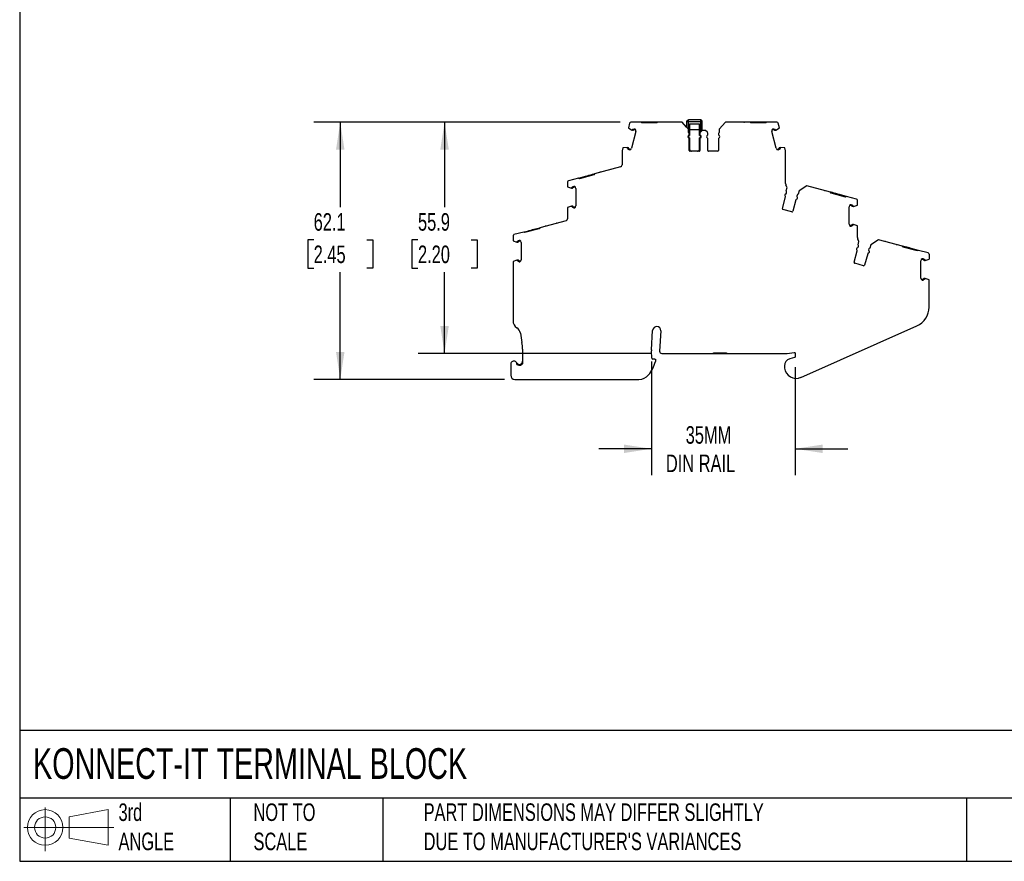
# Model space of a CAD drawing. Header units: millimetres. Extents: x 13 to 546, y 13 to 419.
# Tile 1 of 11: x 13 to 250, y 13 to 216. Entities that reach past the tile are written whole.
import ezdxf

# ---------------------------------------------------------------- set-up
doc = ezdxf.new("R2010")
doc.units = ezdxf.units.MM
doc.header["$LTSCALE"] = 2
doc.linetypes.add('SLD-Solid', pattern=[0])
doc.layers.add('DIMENSIONS', color=140, linetype='SLD-Solid', lineweight=25)
doc.layers.add('TEXT', color=140, linetype='SLD-Solid', lineweight=25)
doc.layers.add('SLD-DEFPOINTS', color=7, linetype='Continuous')
doc.styles.add('SLDTEXTSTYLE0', font='TXT', dxfattribs={"width": 0.7})
doc.dimstyles.new('SLDDIMSTYLE0', dxfattribs={"dimtxt": 4.316016, "dimasz": 6.604, "dimexe": 0, "dimexo": 0.0625, "dimgap": 1.079004, "dimtad": 0, "dimtih": 1, "dimtoh": 1, "dimrnd": 1e-09, "dimzin": 12, "dimdsep": 46, "dimtxsty": 'SLDTEXTSTYLE0', "dimsah": 1, "dimcen": 0.09, "dimadec": 0, "dimazin": 3, "dimtfac": 1, "dimtofl": 0, "dimtmove": 0, "dimatfit": 3, "dimfxl": 0, "dimfrac": 2, "dimtolj": 1, "dimtzin": 12, "dimarcsym": 0})
doc.dimstyles.new('SLDDIMSTYLE1', dxfattribs={"dimtxt": 4.316016, "dimasz": 6.604, "dimexe": 0, "dimexo": 0.0625, "dimgap": 1.079004, "dimtad": 0, "dimtih": 1, "dimtoh": 1, "dimrnd": 1e-09, "dimzin": 12, "dimdsep": 46, "dimtxsty": 'SLDTEXTSTYLE0', "dimsah": 1, "dimcen": 0.09, "dimadec": 0, "dimazin": 3, "dimtfac": 1, "dimtmove": 0, "dimatfit": 0, "dimfxl": 0, "dimfrac": 2, "dimtolj": 1, "dimtzin": 12, "dimarcsym": 0})

# ---------------------------------------------------------------- blocks, each defined once
blk = doc.blocks.new('Block11')
at = {"color": 7, "linetype": 'SLD-Solid', "lineweight": 18}
for p, q in [((5.18, 10.62), (5.18, 0)), ((10.96, 8.33), (20.35, 10.06)), ((20.35, 10.06), (20.35, 1.46)), ((10.96, 3.19), (10.96, 8.33)), ((0, 5.76), (21.75, 5.76)), ((10.96, 3.19), (20.35, 1.46))]:
    blk.add_line(p, q, dxfattribs=at)
for radius in [4.3, 2.57]:
    blk.add_circle((5.18, 5.76), radius, dxfattribs=at)
blk = doc.blocks.new('Block12')
at = {"layer": 'SLD-DEFPOINTS'}
blk.add_blockref('Block11', (0, 0), dxfattribs=at)
blk = doc.blocks.new('_D')
at = {"layer": 'DIMENSIONS'}
for p, q in [((157.72, 191.16), (108.94, 191.16)), ((115.29, 191.16), (115.29, 170.6)), ((108.88, 162.77), (107.43, 162.77)), ((107.43, 162.77), (107.43, 155.91)), ((121.7, 162.77), (123.15, 162.77)), ((123.15, 162.77), (123.15, 155.91)), ((107.43, 155.91), (108.88, 155.91)), ((115.29, 135.31), (115.29, 154.94)), ((123.15, 155.91), (121.7, 155.91)), ((165.19, 135.31), (108.94, 135.31))]:
    blk.add_line(p, q, dxfattribs=at)
for points in [[(115.29, 191.16), (114.27, 184.55), (116.31, 184.55)], [(115.29, 135.31), (116.31, 141.91), (114.27, 141.91)]]:
    blk.add_solid(points, dxfattribs=at)
at = {"layer": 'DIMENSIONS', "char_height": 4.233, "attachment_point": 1, "style": 'SLDTEXTSTYLE0'}
for s, insert in [('55.9', (108.88, 169.19)), ('2.20', (108.88, 161.37))]:
    blk.add_mtext(s, dxfattribs=dict(at, insert=insert))
blk = doc.blocks.new('_D_1')
at = {"layer": 'DIMENSIONS'}
for p, q in [((157.72, 191.16), (83.76, 191.16)), ((90.11, 191.16), (90.11, 170.6)), ((83.69, 162.77), (82.25, 162.77)), ((82.25, 162.77), (82.25, 155.91)), ((96.52, 162.77), (97.97, 162.77)), ((97.97, 162.77), (97.97, 155.91)), ((82.25, 155.91), (83.69, 155.91)), ((90.11, 129.04), (90.11, 154.94)), ((97.97, 155.91), (96.52, 155.91)), ((129.74, 129.04), (83.76, 129.04))]:
    blk.add_line(p, q, dxfattribs=at)
for points in [[(90.11, 191.16), (89.09, 184.55), (91.12, 184.55)], [(90.11, 129.04), (91.12, 135.65), (89.09, 135.65)]]:
    blk.add_solid(points, dxfattribs=at)
at = {"layer": 'DIMENSIONS', "char_height": 4.233, "attachment_point": 1, "style": 'SLDTEXTSTYLE0'}
for s, insert in [('62.1', (83.69, 169.19)), ('2.45', (83.69, 161.37))]:
    blk.add_mtext(s, dxfattribs=dict(at, insert=insert))
blk = doc.blocks.new('_D_2')
at = {"layer": 'DIMENSIONS'}
for p, q in [((165.25, 133.41), (165.25, 105.95)), ((199.95, 131.97), (199.95, 105.95)), ((165.25, 112.3), (152.55, 112.3)), ((199.95, 112.3), (212.65, 112.3))]:
    blk.add_line(p, q, dxfattribs=at)
for points in [[(165.25, 112.3), (158.65, 113.31), (158.65, 111.28)], [(199.95, 112.3), (206.56, 111.28), (206.56, 113.31)]]:
    blk.add_solid(points, dxfattribs=at)
at = {"layer": 'DIMENSIONS', "char_height": 4.233, "attachment_point": 1, "style": 'SLDTEXTSTYLE0'}
for s, insert in [('35MM', (173.52, 117.76)), ('DIN RAIL', (168.74, 110.9))]:
    blk.add_mtext(s, dxfattribs=dict(at, insert=insert))

msp = doc.modelspace()

# ---------------------------------------------------------------- linework, layer by layer
for p, q in [((159.974, 190.936), (159.673, 189.81)), ((162.733, 191.158), (160.264, 191.158)), ((162.933, 190.958), (162.733, 191.158)), ((164.533, 191.158), (162.733, 191.158)), ((166.533, 190.958), (162.933, 190.958)), ((164.533, 191.158), (164.533, 190.958)), ((164.933, 191.158), (164.533, 191.158)), ((164.933, 191.158), (164.933, 190.958)), ((166.733, 191.158), (166.533, 190.958)), ((172.683, 191.158), (166.733, 191.158)), ((173.74, 189.989), (172.683, 191.158)), ((174.106, 191.249), (173.806, 191.249)), ((173.806, 189.915), (173.806, 191.249)), ((174.106, 191.249), (174.106, 189.584)), ((177.206, 191.249), (174.106, 191.249)), ((177.006, 191.749), (174.306, 191.749)), ((174.455, 190.749), (176.855, 190.749)), ((174.455, 190.749), (174.455, 189.375)), ((176.855, 189.375), (176.855, 190.749)), ((177.206, 188.892), (177.206, 191.249)), ((177.506, 191.249), (177.206, 191.249)), ((177.506, 189.139), (177.506, 191.249)), ((183.13, 191.158), (181.628, 189.497)), ((189.08, 191.158), (183.13, 191.158)), ((189.28, 190.958), (189.08, 191.158)), ((190.88, 191.158), (189.08, 191.158)), ((192.88, 190.958), (189.28, 190.958)), ((190.88, 191.158), (190.88, 190.958)), ((191.28, 191.158), (190.88, 191.158)), ((191.28, 191.158), (191.28, 190.958)), ((193.08, 191.158), (191.28, 191.158)), ((193.08, 191.158), (192.88, 190.958)), ((195.549, 191.158), (193.08, 191.158)), ((196.14, 189.81), (195.838, 190.936)), ((159.673, 189.81), (160.501, 189.251)), ((161.501, 188.906), (160.414, 184.85)), ((160.56, 189.235), (160.501, 189.251)), ((160.705, 189.197), (160.56, 189.235)), ((160.756, 189.39), (160.686, 189.409)), ((161.492, 189.193), (161.068, 189.307)), ((161.29, 189.454), (161.12, 189.5)), ((174.184, 189.497), (173.74, 189.989)), ((174.106, 187.846), (174.106, 187.47)), ((174.184, 188.658), (174.184, 189.497)), ((174.34, 188.116), (174.34, 188.395)), ((174.455, 189.375), (176.855, 189.375)), ((174.455, 189.375), (174.455, 187.958)), ((176.855, 187.958), (176.855, 189.375)), ((176.973, 188.534), (176.973, 188.116)), ((177.473, 189.158), (177.061, 188.746)), ((177.206, 187.47), (177.206, 187.846)), ((178.34, 189.158), (177.473, 189.158)), ((178.752, 188.746), (178.34, 189.158)), ((178.84, 188.116), (178.84, 188.534)), ((181.473, 188.395), (181.473, 188.116)), ((181.628, 189.497), (181.628, 188.658)), ((195.399, 184.85), (194.312, 188.906)), ((194.745, 189.307), (194.32, 189.193)), ((194.693, 189.5), (194.522, 189.454)), ((195.127, 189.409), (195.056, 189.39)), ((195.253, 189.235), (195.108, 189.197)), ((195.311, 189.251), (195.253, 189.235)), ((195.311, 189.251), (196.14, 189.81)), ((174.34, 184.358), (174.34, 187.2)), ((174.455, 187.358), (174.455, 184.658)), ((176.855, 184.658), (176.855, 187.358)), ((176.973, 187.2), (176.973, 184.358)), ((178.84, 184.358), (178.84, 187.2)), ((181.473, 187.2), (181.473, 184.358)), ((158.163, 184.129), (158.163, 180.868)), ((158.38, 184.981), (158.173, 184.207)), ((159.376, 185.05), (158.38, 184.981)), ((159.376, 185.05), (159.434, 185.035)), ((159.434, 185.035), (159.579, 184.996)), ((159.456, 184.822), (159.527, 184.803)), ((159.787, 184.526), (159.957, 184.48)), ((159.838, 184.719), (160.263, 184.605)), ((176.773, 184.158), (174.54, 184.158)), ((181.273, 184.158), (179.04, 184.158)), ((195.55, 184.605), (195.974, 184.719)), ((195.855, 184.48), (196.026, 184.526)), ((196.234, 184.996), (196.378, 185.035)), ((196.285, 184.803), (196.356, 184.822)), ((196.378, 185.035), (196.437, 185.05)), ((197.432, 184.981), (196.437, 185.05)), ((197.639, 184.207), (197.432, 184.981)), ((197.65, 176.353), (197.65, 184.129)), ((151.324, 178.445), (147.847, 177.513)), ((151.465, 178.69), (151.324, 178.445)), ((157.792, 180.385), (151.465, 178.69)), ((144.995, 176.726), (144.995, 175.56)), ((147.602, 177.654), (145.217, 177.015)), ((147.602, 177.654), (149.34, 178.12)), ((147.847, 177.513), (147.602, 177.654)), ((149.34, 178.12), (149.727, 178.224)), ((149.392, 177.927), (149.34, 178.12)), ((149.779, 178.031), (149.727, 178.224)), ((197.737, 175.945), (197.736, 175.943)), ((198.038, 175.353), (197.736, 175.943)), ((144.995, 175.56), (145.94, 175.235)), ((145.94, 175.235), (146, 175.235)), ((146, 175.235), (146.15, 175.235)), ((146.15, 175.435), (146.077, 175.435)), ((146.649, 175.635), (146.473, 175.635)), ((146.912, 175.435), (146.473, 175.435)), ((146.995, 175.16), (146.995, 170.961)), ((197.821, 174.543), (198.038, 175.353)), ((197.831, 173.979), (197.903, 174.248)), ((200.446, 173.567), (200.374, 173.298)), ((200.882, 174.591), (200.665, 173.781)), ((202.762, 175.807), (200.882, 174.591)), ((208.509, 174.267), (202.762, 175.807)), ((208.651, 174.022), (208.509, 174.267)), ((212.128, 173.09), (208.651, 174.022)), ((210.248, 173.801), (210.196, 173.608)), ((210.634, 173.698), (210.248, 173.801)), ((210.634, 173.698), (210.582, 173.504)), ((212.373, 173.232), (210.634, 173.698)), ((196.858, 170.349), (197.594, 173.094)), ((200.137, 172.413), (199.401, 169.668)), ((212.373, 173.232), (212.128, 173.09)), ((214.758, 172.593), (212.373, 173.232)), ((213.502, 171.213), (213.325, 171.213)), ((214.98, 171.138), (214.98, 172.303)), ((145.94, 170.886), (144.997, 170.561)), ((144.997, 170.561), (144.997, 167.849)), ((146, 170.886), (145.94, 170.886)), ((146.15, 170.886), (146, 170.886)), ((146.077, 170.686), (146.15, 170.686)), ((146.473, 170.685), (146.912, 170.685)), ((146.473, 170.485), (146.649, 170.485)), ((199.156, 169.526), (197, 170.104)), ((212.98, 166.538), (212.98, 170.737)), ((213.502, 171.013), (213.063, 171.013)), ((213.898, 171.012), (213.824, 171.012)), ((213.974, 170.812), (213.824, 170.812)), ((213.974, 170.812), (214.035, 170.812)), ((214.035, 170.812), (214.98, 171.138)), ((144.626, 167.366), (138.299, 165.671)), ((213.824, 166.463), (213.974, 166.463)), ((214.035, 166.463), (213.974, 166.463)), ((214.978, 166.138), (214.035, 166.463)), ((134.435, 164.636), (132.051, 163.997)), ((134.68, 164.494), (134.435, 164.636)), ((138.158, 165.426), (134.68, 164.494)), ((136.174, 165.101), (136.56, 165.205)), ((136.226, 164.908), (136.174, 165.101)), ((136.56, 165.205), (138.299, 165.671)), ((136.612, 165.012), (136.56, 165.205)), ((138.299, 165.671), (138.158, 165.426)), ((213.063, 166.263), (213.502, 166.263)), ((213.325, 166.063), (213.502, 166.063)), ((213.824, 166.263), (213.898, 166.263)), ((214.978, 163.335), (214.978, 166.138)), ((131.828, 163.707), (131.828, 162.542)), ((131.828, 162.542), (132.774, 162.216)), ((132.774, 162.216), (132.834, 162.216)), ((132.834, 162.216), (132.984, 162.216)), ((132.984, 162.416), (132.911, 162.416)), ((133.483, 162.617), (133.306, 162.617)), ((133.746, 162.417), (133.306, 162.417)), ((133.828, 162.141), (133.828, 157.942)), ((215.065, 162.927), (215.064, 162.924)), ((215.366, 162.335), (215.064, 162.924)), ((215.149, 161.524), (215.366, 162.335)), ((220.09, 162.788), (218.21, 161.573)), ((225.838, 161.248), (220.09, 162.788)), ((214.187, 157.33), (214.922, 160.075)), ((215.159, 160.961), (215.231, 161.23)), ((217.465, 159.394), (216.73, 156.649)), ((217.775, 160.548), (217.702, 160.279)), ((218.21, 161.573), (217.993, 160.762)), ((225.979, 161.003), (225.838, 161.248)), ((227.576, 160.782), (225.838, 161.248)), ((229.456, 160.072), (225.979, 161.003)), ((227.576, 160.782), (227.525, 160.589)), ((227.963, 160.679), (227.576, 160.782)), ((227.963, 160.679), (227.911, 160.486)), ((229.701, 160.213), (227.963, 160.679)), ((229.701, 160.213), (229.456, 160.072)), ((232.086, 159.574), (229.701, 160.213)), ((132.774, 157.867), (131.83, 157.542)), ((131.83, 157.542), (131.83, 143.2)), ((132.834, 157.867), (132.774, 157.867)), ((132.984, 157.867), (132.834, 157.867)), ((132.911, 157.667), (132.984, 157.667)), ((133.306, 157.667), (133.746, 157.667)), ((133.306, 157.467), (133.483, 157.467)), ((216.485, 156.508), (214.328, 157.085)), ((230.308, 153.519), (230.308, 157.719)), ((230.83, 157.994), (230.391, 157.994)), ((230.83, 158.194), (230.654, 158.194)), ((231.226, 157.993), (231.153, 157.993)), ((231.303, 157.793), (231.153, 157.793)), ((231.303, 157.793), (231.363, 157.793)), ((231.363, 157.793), (232.308, 158.119)), ((232.308, 159.284), (232.308, 158.119)), ((230.391, 153.244), (230.83, 153.244)), ((230.654, 153.044), (230.83, 153.044)), ((231.153, 153.445), (231.303, 153.445)), ((231.153, 153.245), (231.226, 153.245)), ((231.363, 153.445), (231.303, 153.445)), ((232.306, 153.12), (231.363, 153.445)), ((232.306, 146.527), (232.306, 153.12)), ((165.252, 136.2), (165.534, 140.882)), ((167.53, 140.762), (167.233, 135.836)), ((201.364, 129.551), (229.334, 141.959)), ((133.61, 140.188), (133.982, 137.981)), ((134.122, 136.317), (134.122, 132.836)), ((165.365, 134.161), (165.252, 135.954)), ((198.026, 135.317), (199.724, 135.571)), ((166.053, 133.974), (165.564, 133.974)), ((166.252, 133.751), (166.211, 133.385)), ((167.732, 135.306), (180.215, 135.306)), ((180.215, 135.506), (183.415, 135.506)), ((180.215, 135.306), (180.215, 135.506)), ((180.215, 135.306), (180.715, 135.306)), ((180.715, 135.306), (180.715, 135.506)), ((180.715, 135.306), (182.915, 135.306)), ((182.915, 135.306), (182.915, 135.506)), ((182.915, 135.306), (183.415, 135.306)), ((183.415, 135.506), (183.415, 135.306)), ((183.415, 135.306), (197.878, 135.306)), ((199.806, 134.316), (198.654, 134.007)), ((199.954, 135.374), (199.954, 134.509)), ((131.283, 132.743), (131.283, 130.043)), ((133.622, 132.503), (133.622, 132.712)), ((197.354, 132.313), (197.354, 132.013)), ((132.283, 129.043), (162.243, 129.043))]:
    msp.add_line(p, q)
at = {"flags": 128}
for points in [[(166.733, 191.158), (166.625, 191.158), (166.253, 191.158), (165.838, 191.158), (165.393, 191.158), (164.933, 191.158)], [(149.727, 178.224), (150.171, 178.343), (150.601, 178.458), (151.002, 178.566), (151.361, 178.662), (151.465, 178.69)], [(210.248, 173.801), (209.804, 173.92), (209.374, 174.035), (208.973, 174.143), (208.614, 174.239), (208.509, 174.267)], [(134.435, 164.636), (134.54, 164.664), (134.899, 164.76), (135.3, 164.867), (135.73, 164.982), (136.174, 165.101)]]:
    msp.add_lwpolyline(points, dxfattribs=at)
for centre, radius, start, end in [((160.264, 190.858), 0.3, 89.99997, 164.99988), ((195.549, 190.858), 0.3, 14.99994, 89.99998), ((160.772, 189.447), 0.259, 254.9997, 318.77007), ((161.042, 189.21), 0.1, 75.00001, 138.77007), ((161.018, 189.035), 0.5, 344.99985, 56.97506), ((174.34, 187.658), 0.3, 113.57818, 246.42176), ((174.04, 188.395), 0.3, 0.00003, 61.24543), ((174.14, 188.116), 0.2, 293.57818, 0.0001), ((177.273, 188.534), 0.3, 135.00002, 179.99995), ((177.173, 188.116), 0.2, 180.00007, 246.42187), ((176.973, 187.658), 0.3, 293.57818, 66.42189), ((178.84, 187.658), 0.3, 113.57818, 246.4218), ((178.64, 188.116), 0.2, 293.57818, 0.00001), ((178.54, 188.534), 0.3, 359.99996, 44.99998), ((181.773, 188.395), 0.3, 118.75454, 179.99997), ((181.673, 188.116), 0.2, 180.00004, 246.42181), ((181.473, 187.658), 0.3, 293.57818, 66.42181), ((194.795, 189.035), 0.5, 123.02496, 195.00015), ((194.771, 189.21), 0.1, 41.22993, 105.00001), ((195.041, 189.447), 0.259, 221.22993, 285.0003), ((174.14, 187.2), 0.2, 0.00003, 66.42182), ((177.173, 187.2), 0.2, 113.57818, 179.99993), ((178.64, 187.2), 0.2, 0.00004, 66.42182), ((181.673, 187.2), 0.2, 113.57818, 179.99995), ((158.463, 184.129), 0.3, 164.99932, 179.99974), ((159.512, 184.745), 0.259, 11.2299, 74.99968), ((159.864, 184.815), 0.1, 191.2299, 254.99995), ((159.931, 184.979), 0.5, 273.02607, 345.00017), ((174.54, 184.358), 0.2, 179.99988, 269.99979), ((176.773, 184.358), 0.2, 269.99991, 0.00003), ((179.04, 184.358), 0.2, 179.99994, 269.99995), ((181.273, 184.358), 0.2, 269.99997, 359.99994), ((195.882, 184.979), 0.5, 194.99977, 266.97364), ((195.948, 184.815), 0.1, 285.00008, 348.7701), ((196.301, 184.745), 0.259, 105.00032, 168.7701), ((197.35, 184.129), 0.3, 0.00035, 15.0009), ((157.663, 180.868), 0.5, 284.99978, 359.99972), ((145.295, 176.726), 0.3, 105.00001, 180), ((198.65, 176.353), 1, 180, 204.06281), ((146.15, 175.494), 0.259, 269.99908, 333.77008), ((146.473, 175.335), 0.1, 89.99998, 153.77012), ((146.495, 175.16), 0.5, 359.99989, 71.97489), ((197.712, 173.537), 0.3, 98.57815, 231.42183), ((197.638, 174.031), 0.2, 278.57823, 344.99983), ((197.613, 174.326), 0.3, 345.00001, 46.24544), ((200.736, 173.489), 0.3, 103.75456, 165.00003), ((197.4, 173.146), 0.2, 345.00005, 51.42183), ((200.33, 172.361), 0.2, 98.57824, 164.99988), ((200.255, 172.855), 0.3, 278.57815, 51.42188), ((200.567, 173.246), 0.2, 165.00011, 231.42178), ((213.48, 170.737), 0.5, 108.02497, 180), ((214.68, 172.303), 0.3, 0.00008, 75), ((146.15, 170.627), 0.259, 26.2299, 90.00003), ((146.473, 170.785), 0.1, 206.2299, 270.00002), ((146.495, 170.961), 0.5, 288.02578, 0.00021), ((197.051, 170.297), 0.2, 164.99997, 254.99998), ((199.208, 169.719), 0.2, 255, 344.99997), ((213.502, 170.913), 0.1, 26.22992, 90.00002), ((213.824, 171.072), 0.259, 206.22991, 270.00073), ((144.497, 167.849), 0.5, 284.99994, 359.9995), ((213.48, 166.538), 0.5, 180, 251.97246), ((213.824, 166.204), 0.259, 90.00076, 153.7701), ((213.502, 166.363), 0.1, 270.00014, 333.7701), ((132.128, 163.707), 0.3, 105.00001, 180), ((132.984, 162.475), 0.259, 269.99909, 333.77006), ((133.306, 162.317), 0.1, 90, 153.77007), ((133.328, 162.141), 0.5, 359.99989, 71.97488), ((215.978, 163.335), 1, 180, 204.06234), ((215.041, 160.518), 0.3, 98.57815, 231.42183), ((214.729, 160.127), 0.2, 345.00005, 51.42183), ((214.966, 161.012), 0.2, 278.57823, 344.99983), ((214.942, 161.307), 0.3, 345.00001, 46.24544), ((217.658, 159.342), 0.2, 98.57824, 164.99988), ((217.584, 159.836), 0.3, 278.57815, 51.42188), ((217.896, 160.227), 0.2, 165.00011, 231.42177), ((218.064, 160.471), 0.3, 103.75456, 165.00003), ((232.008, 159.284), 0.3, 0.00009, 75), ((132.984, 157.608), 0.259, 26.2299, 90.00003), ((133.306, 157.767), 0.1, 206.2299, 270.00002), ((133.328, 157.942), 0.5, 288.02559, 0.00018), ((214.38, 157.279), 0.2, 164.99997, 254.99999), ((230.808, 157.719), 0.5, 108.02497, 180), ((230.83, 157.894), 0.1, 26.22994, 89.99999), ((231.153, 158.053), 0.259, 206.22993, 270.00072), ((216.537, 156.701), 0.2, 255.00001, 344.99998), ((230.808, 153.519), 0.5, 179.99997, 251.97219), ((230.83, 153.344), 0.1, 270, 333.7701), ((231.153, 153.185), 0.259, 90.00076, 153.7701), ((227.306, 146.529), 5, 293.92117, 359.98172), ((133.83, 143.2), 2, 180, 236.75666), ((131.637, 139.855), 2, 9.58258, 56.75666), ((166.532, 140.822), 1, 356.54861, 176.54861), ((124.122, 136.317), 10, 359.99998, 9.58252), ((167.248, 136.08), 2, 176.54861, 183.60094), ((167.732, 135.806), 0.5, 176.54861, 270), ((132.033, 132.743), 0.75, 354.87425, 179.99994), ((158.076, 135.477), 8.4, 320.51211, 345.57919), ((165.564, 134.174), 0.2, 183.60084, 270), ((199.108, 132.313), 1.754, 104.99999, 180), ((197.878, 136.306), 1, 270.00003, 278.52513), ((133.372, 133.419), 0.75, 206.78319, 289.47124), ((133.372, 133.419), 0.95, 231.44699, 289.47124), ((199.108, 132.013), 1.754, 180, 187.94869), ((200.204, 132.166), 2.86, 187.94864, 293.92117), ((132.283, 130.043), 1, 180.00001, 269.99988), ((162.243, 132.043), 3, 269.99997, 320.51211)]:
    msp.add_arc(centre, radius, start, end)
for points, knots in [([(168.258, 191.158), (168.218, 191.158), (168.179, 191.158), (168.124, 191.158), (168.108, 191.158), (168.108, 191.158)], [0, 0, 0, 0, 0.5, 0.5, 1, 1, 1, 1]), ([(170.958, 191.158), (170.958, 191.158), (170.942, 191.158), (170.886, 191.158), (170.847, 191.158), (170.808, 191.158)], [0, 0, 0, 0, 0.5, 0.5, 1, 1, 1, 1]), ([(173.806, 191.249), (173.807, 191.269), (173.809, 191.312), (173.821, 191.374), (173.841, 191.436), (173.87, 191.496), (173.907, 191.552), (173.96, 191.612), (174.038, 191.676), (174.157, 191.735), (174.253, 191.744), (174.306, 191.749)], [0, 0, 0, 0, 0.0766694, 0.1550094, 0.2352115, 0.3174539, 0.4019018, 0.4887081, 0.6211485, 0.791559, 1, 1, 1, 1]), ([(174.306, 191.749), (174.297, 191.748), (174.279, 191.746), (174.253, 191.731), (174.23, 191.711), (174.21, 191.687), (174.192, 191.66), (174.177, 191.631), (174.155, 191.582), (174.131, 191.5), (174.11, 191.377), (174.108, 191.291), (174.106, 191.249)], [0, 0, 0, 0, 0.0942756, 0.1815137, 0.2617199, 0.3349025, 0.4010729, 0.4602473, 0.5124492, 0.6832731, 0.8453315, 1, 1, 1, 1]), ([(177.206, 191.249), (177.206, 191.269), (177.205, 191.312), (177.2, 191.374), (177.192, 191.436), (177.181, 191.496), (177.166, 191.552), (177.145, 191.612), (177.113, 191.676), (177.065, 191.735), (177.027, 191.744), (177.006, 191.749)], [0, 0, 0, 0, 0.0766694, 0.1550094, 0.2352115, 0.3174539, 0.4019018, 0.4887081, 0.6211485, 0.791559, 1, 1, 1, 1]), ([(177.506, 191.249), (177.506, 191.38), (177.452, 191.51), (177.267, 191.695), (177.137, 191.749), (177.006, 191.749)], [0, 0, 0, 0, 0.5, 0.5, 1, 1, 1, 1]), ([(185.005, 191.158), (184.966, 191.158), (184.926, 191.158), (184.871, 191.158), (184.855, 191.158), (184.855, 191.158)], [0, 0, 0, 0, 0.5, 0.5, 1, 1, 1, 1]), ([(187.555, 191.158), (187.568, 191.158), (187.594, 191.158), (187.631, 191.158), (187.667, 191.158), (187.699, 191.158), (187.703, 191.158), (187.705, 191.158)], [0, 0, 0, 0, 0.168224, 0.3311335, 0.500763, 0.7495865, 1, 1, 1, 1]), ([(160.56, 189.235), (160.57, 189.257), (160.591, 189.3), (160.634, 189.359), (160.668, 189.392), (160.686, 189.409)], [0, 0, 0, 0, 0.3345063, 0.6654937, 1, 1, 1, 1]), ([(160.816, 189.408), (160.829, 189.421), (160.855, 189.448), (160.902, 189.478), (160.963, 189.502), (161.037, 189.516), (161.092, 189.505), (161.12, 189.5)], [0, 0, 0, 0, 0.16710165, 0.33194613, 0.5003862, 0.74944256, 1, 1, 1, 1]), ([(174.455, 187.358), (174.391, 187.377), (174.333, 187.418), (174.254, 187.525), (174.232, 187.591), (174.232, 187.725), (174.254, 187.792), (174.333, 187.899), (174.391, 187.939), (174.455, 187.958)], [0, 0, 0, 0, 0.25, 0.25, 0.5, 0.5, 0.75, 0.75, 1, 1, 1, 1]), ([(176.855, 187.958), (176.919, 187.939), (176.976, 187.899), (177.056, 187.792), (177.078, 187.725), (177.078, 187.591), (177.056, 187.525), (176.976, 187.418), (176.919, 187.377), (176.855, 187.358)], [0, 0, 0, 0, 0.25, 0.25, 0.5, 0.5, 0.75, 0.75, 1, 1, 1, 1]), ([(194.693, 189.5), (194.711, 189.504), (194.747, 189.512), (194.803, 189.51), (194.867, 189.497), (194.936, 189.467), (194.976, 189.428), (194.996, 189.408)], [0, 0, 0, 0, 0.1671016, 0.3319461, 0.5003862, 0.7494426, 1, 1, 1, 1]), ([(195.127, 189.409), (195.144, 189.392), (195.179, 189.359), (195.221, 189.3), (195.242, 189.257), (195.253, 189.235)], [0, 0, 0, 0, 0.3345063, 0.6654937, 1, 1, 1, 1]), ([(159.456, 184.822), (159.45, 184.845), (159.437, 184.891), (159.429, 184.963), (159.432, 185.011), (159.434, 185.035)], [0, 0, 0, 0, 0.3345062, 0.6654938, 1, 1, 1, 1]), ([(159.787, 184.526), (159.769, 184.531), (159.734, 184.543), (159.686, 184.572), (159.638, 184.615), (159.593, 184.676), (159.578, 184.73), (159.57, 184.757)], [0, 0, 0, 0, 0.16710165, 0.33194613, 0.5003862, 0.74944256, 1, 1, 1, 1]), ([(174.455, 184.658), (174.456, 184.636), (174.457, 184.593), (174.471, 184.529), (174.495, 184.457), (174.536, 184.379), (174.599, 184.303), (174.675, 184.24), (174.762, 184.194), (174.856, 184.163), (174.922, 184.16), (174.955, 184.158)], [0, 0, 0, 0, 0.0829582, 0.1658644, 0.2501359, 0.3736701, 0.5000816, 0.6236136, 0.7500252, 0.8742874, 1, 1, 1, 1]), ([(176.355, 184.158), (176.377, 184.159), (176.42, 184.161), (176.484, 184.174), (176.556, 184.198), (176.634, 184.239), (176.71, 184.302), (176.773, 184.378), (176.819, 184.465), (176.85, 184.56), (176.853, 184.625), (176.855, 184.658)], [0, 0, 0, 0, 0.0829582, 0.1658644, 0.2501359, 0.3736702, 0.5000817, 0.6236137, 0.7500253, 0.8742874, 1, 1, 1, 1]), ([(196.242, 184.757), (196.238, 184.739), (196.229, 184.703), (196.203, 184.653), (196.163, 184.602), (196.105, 184.553), (196.052, 184.535), (196.026, 184.526)], [0, 0, 0, 0, 0.1671016, 0.3319461, 0.5003862, 0.7494426, 1, 1, 1, 1]), ([(196.378, 185.035), (196.38, 185.011), (196.383, 184.963), (196.376, 184.891), (196.363, 184.845), (196.356, 184.822)], [0, 0, 0, 0, 0.3345062, 0.6654938, 1, 1, 1, 1]), ([(152.938, 179.084), (152.901, 179.074), (152.863, 179.064), (152.809, 179.05), (152.794, 179.046), (152.794, 179.046)], [0, 0, 0, 0, 0.5, 0.5, 1, 1, 1, 1]), ([(155.546, 179.783), (155.546, 179.783), (155.531, 179.779), (155.477, 179.765), (155.439, 179.755), (155.402, 179.744)], [0, 0, 0, 0, 0.5, 0.5, 1, 1, 1, 1]), ([(146, 175.235), (146.005, 175.258), (146.014, 175.306), (146.04, 175.373), (146.065, 175.414), (146.077, 175.435)], [0, 0, 0, 0, 0.33450623, 0.66549377, 1, 1, 1, 1]), ([(146.204, 175.468), (146.213, 175.484), (146.231, 175.517), (146.269, 175.558), (146.32, 175.597), (146.389, 175.629), (146.445, 175.633), (146.473, 175.635)], [0, 0, 0, 0, 0.1671017, 0.3319461, 0.5003862, 0.7494426, 1, 1, 1, 1]), ([(204.573, 175.322), (204.535, 175.332), (204.497, 175.342), (204.444, 175.356), (204.428, 175.361), (204.428, 175.361)], [0, 0, 0, 0, 0.5, 0.5, 1, 1, 1, 1]), ([(207.036, 174.662), (207.049, 174.658), (207.074, 174.652), (207.11, 174.642), (207.144, 174.633), (207.175, 174.624), (207.179, 174.623), (207.181, 174.623)], [0, 0, 0, 0, 0.16822397, 0.33113348, 0.50076297, 0.74958648, 1, 1, 1, 1]), ([(213.502, 171.213), (213.52, 171.212), (213.557, 171.21), (213.611, 171.194), (213.669, 171.165), (213.728, 171.118), (213.757, 171.069), (213.771, 171.045)], [0, 0, 0, 0, 0.1671016, 0.3319461, 0.5003862, 0.7494426, 1, 1, 1, 1]), ([(146.077, 170.686), (146.065, 170.707), (146.04, 170.748), (146.014, 170.815), (146.005, 170.862), (146, 170.886)], [0, 0, 0, 0, 0.3345062, 0.6654938, 1, 1, 1, 1]), ([(146.473, 170.485), (146.454, 170.486), (146.417, 170.488), (146.363, 170.504), (146.306, 170.533), (146.246, 170.58), (146.218, 170.629), (146.204, 170.653)], [0, 0, 0, 0, 0.1671016, 0.3319461, 0.5003862, 0.7494426, 1, 1, 1, 1]), ([(213.898, 171.012), (213.91, 170.992), (213.935, 170.95), (213.961, 170.883), (213.97, 170.836), (213.974, 170.812)], [0, 0, 0, 0, 0.3345063, 0.6654937, 1, 1, 1, 1]), ([(142.38, 166.764), (142.38, 166.764), (142.365, 166.76), (142.311, 166.746), (142.273, 166.736), (142.235, 166.726)], [0, 0, 0, 0, 0.5, 0.5, 1, 1, 1, 1]), ([(213.974, 166.463), (213.97, 166.44), (213.961, 166.393), (213.935, 166.325), (213.91, 166.284), (213.898, 166.263)], [0, 0, 0, 0, 0.3345062, 0.6654938, 1, 1, 1, 1]), ([(139.772, 166.066), (139.734, 166.055), (139.697, 166.045), (139.643, 166.031), (139.627, 166.027), (139.627, 166.027)], [0, 0, 0, 0, 0.5, 0.5, 1, 1, 1, 1]), ([(213.771, 166.23), (213.762, 166.214), (213.744, 166.182), (213.706, 166.14), (213.654, 166.101), (213.586, 166.069), (213.53, 166.065), (213.502, 166.063)], [0, 0, 0, 0, 0.1671016, 0.3319461, 0.5003862, 0.7494426, 1, 1, 1, 1]), ([(132.834, 162.216), (132.839, 162.24), (132.848, 162.287), (132.874, 162.354), (132.898, 162.395), (132.911, 162.416)], [0, 0, 0, 0, 0.3345062, 0.6654938, 1, 1, 1, 1]), ([(133.037, 162.449), (133.046, 162.465), (133.064, 162.498), (133.102, 162.539), (133.154, 162.578), (133.223, 162.61), (133.278, 162.614), (133.306, 162.617)], [0, 0, 0, 0, 0.1671016, 0.3319461, 0.5003862, 0.7494426, 1, 1, 1, 1]), ([(221.901, 162.303), (221.864, 162.313), (221.826, 162.323), (221.772, 162.338), (221.757, 162.342), (221.757, 162.342)], [0, 0, 0, 0, 0.5, 0.5, 1, 1, 1, 1]), ([(224.365, 161.643), (224.377, 161.64), (224.402, 161.633), (224.438, 161.623), (224.473, 161.614), (224.504, 161.606), (224.508, 161.605), (224.509, 161.604)], [0, 0, 0, 0, 0.16822397, 0.33113348, 0.50076297, 0.74958648, 1, 1, 1, 1]), ([(132.911, 157.667), (132.898, 157.688), (132.874, 157.729), (132.848, 157.796), (132.839, 157.843), (132.834, 157.867)], [0, 0, 0, 0, 0.3345062, 0.6654938, 1, 1, 1, 1]), ([(133.306, 157.467), (133.288, 157.467), (133.251, 157.469), (133.197, 157.485), (133.139, 157.514), (133.08, 157.562), (133.052, 157.61), (133.037, 157.634)], [0, 0, 0, 0, 0.1671016, 0.3319461, 0.5003862, 0.7494426, 1, 1, 1, 1]), ([(230.83, 158.194), (230.849, 158.193), (230.886, 158.191), (230.94, 158.175), (230.997, 158.146), (231.057, 158.099), (231.085, 158.051), (231.099, 158.027)], [0, 0, 0, 0, 0.1671016, 0.3319461, 0.5003862, 0.7494426, 1, 1, 1, 1]), ([(231.226, 157.993), (231.238, 157.973), (231.263, 157.932), (231.289, 157.864), (231.298, 157.817), (231.303, 157.793)], [0, 0, 0, 0, 0.3345063, 0.6654937, 1, 1, 1, 1]), ([(231.099, 153.211), (231.09, 153.195), (231.072, 153.163), (231.034, 153.122), (230.983, 153.083), (230.914, 153.05), (230.858, 153.046), (230.83, 153.044)], [0, 0, 0, 0, 0.1671016, 0.3319461, 0.5003862, 0.7494426, 1, 1, 1, 1]), ([(231.303, 153.445), (231.298, 153.421), (231.289, 153.374), (231.263, 153.306), (231.238, 153.265), (231.226, 153.245)], [0, 0, 0, 0, 0.3345062, 0.6654938, 1, 1, 1, 1]), ([(199.724, 135.571), (199.739, 135.573), (199.767, 135.575), (199.81, 135.568), (199.85, 135.551), (199.885, 135.527), (199.915, 135.495), (199.937, 135.458), (199.951, 135.417), (199.953, 135.388), (199.954, 135.374)], [0, 0, 0, 0, 0.1276242, 0.2495001, 0.3717558, 0.500465, 0.6238975, 0.7502136, 0.8743779, 1, 1, 1, 1]), ([(133.622, 132.712), (133.641, 132.72), (133.68, 132.735), (133.738, 132.764), (133.795, 132.799), (133.862, 132.849), (133.936, 132.921), (134.029, 133.043), (134.088, 133.179), (134.118, 133.316), (134.12, 133.385), (134.122, 133.419)], [0, 0, 0, 0, 0.0578413, 0.1188244, 0.1831693, 0.2508942, 0.3660634, 0.5009955, 0.7497956, 0.8751682, 1, 1, 1, 1]), ([(166.053, 133.974), (166.11, 133.974), (166.165, 133.949), (166.24, 133.865), (166.258, 133.807), (166.252, 133.751)], [0, 0, 0, 0, 0.5, 0.5, 1, 1, 1, 1]), ([(199.954, 134.509), (199.953, 134.495), (199.951, 134.466), (199.937, 134.424), (199.91, 134.381), (199.868, 134.339), (199.826, 134.324), (199.806, 134.316)], [0, 0, 0, 0, 0.1675282, 0.3316407, 0.5005328, 0.749499, 1, 1, 1, 1]), ([(133.688, 132.524), (133.781, 132.557), (133.866, 132.603), (134.01, 132.711), (134.071, 132.77), (134.122, 132.836)], [0, 0, 0, 0, 0.25, 0.25, 0.46388395, 0.46388395, 0.46388395, 0.46388395])]:
    msp.add_open_spline(points, degree=3, knots=knots)
for points in [[(160.816, 189.408), (160.802, 189.391), (160.778, 189.384), (160.756, 189.39)], [(195.056, 189.39), (195.035, 189.384), (195.011, 189.391), (194.996, 189.408)], [(159.527, 184.803), (159.548, 184.797), (159.566, 184.779), (159.57, 184.757)], [(196.242, 184.757), (196.247, 184.779), (196.264, 184.797), (196.285, 184.803)], [(146.204, 175.468), (146.194, 175.448), (146.172, 175.435), (146.15, 175.435)], [(146.15, 170.686), (146.172, 170.686), (146.194, 170.673), (146.204, 170.653)], [(213.824, 171.012), (213.802, 171.012), (213.781, 171.026), (213.771, 171.045)], [(213.771, 166.23), (213.781, 166.25), (213.802, 166.263), (213.824, 166.263)], [(133.037, 162.449), (133.028, 162.429), (133.006, 162.416), (132.984, 162.416)], [(132.984, 157.667), (133.006, 157.667), (133.028, 157.654), (133.037, 157.634)], [(231.153, 157.993), (231.131, 157.993), (231.109, 158.007), (231.099, 158.027)], [(231.099, 153.211), (231.109, 153.231), (231.131, 153.245), (231.153, 153.245)]]:
    msp.add_open_spline(points, degree=3)
at = {"layer": 'TEXT'}
for p, q in [((12.7, 419.1), (12.7, 12.7)), ((546.1, 44.252), (12.7, 44.252)), ((546.1, 27.94), (12.7, 27.94)), ((63.5, 27.94), (63.5, 12.7)), ((100.423, 27.94), (100.423, 12.7)), ((241.293, 27.94), (241.293, 12.7)), ((12.7, 12.7), (546.1, 12.7))]:
    msp.add_line(p, q, dxfattribs=at)

# ---------------------------------------------------------------- block references
at = {"layer": 'SLD-DEFPOINTS'}
msp.add_blockref('Block12', (13.676, 15.108), dxfattribs=at)

# ---------------------------------------------------------------- texts
at = {"layer": 'TEXT', "attachment_point": 1, "style": 'SLDTEXTSTYLE0'}
for s, insert, char_height in [('KONNECT-IT TERMINAL BLOCK', (15.931, 40.013), 7.40833), ('3rd^JANGLE', (36.564, 26.675), 4.2333), ('NOT TO^JSCALE', (69.15, 26.675), 4.23333), ("PART DIMENSIONS MAY DIFFER SLIGHTLY ^JDUE TO MANUFACTURER'S VARIANCES", (110.239, 26.682), 4.23333)]:
    msp.add_mtext(s, dxfattribs=dict(at, insert=insert, char_height=char_height))

# ---------------------------------------------------------------- dimensions: what is measured, and where the dimension line sits
at = {"layer": 'DIMENSIONS'}
for base, p1, p2, angle, picture, middle in [((90.1073, 191.1583), (132.2825, 129.0434), (160.2639, 191.1582), 89.99987, '_D_1', (90.1072, 162.7706)), ((115.291, 191.158), (167.732, 135.306), (160.264, 191.158), 90, '_D', (115.291, 162.771))]:
    dim = msp.add_linear_dim(base=base, p1=p1, p2=p2, angle=angle, dimstyle='SLDDIMSTYLE0', dxfattribs=at)
    dim.commit()
    dim.dimension.update_dxf_attribs({"geometry": picture, "text_midpoint": middle, "dimtype": 160})
dim = msp.add_linear_dim(base=(165.252, 112.298), p1=(199.954, 134.509), p2=(165.252, 135.954), angle=0.00001, text='35MM\\PDIN RAIL', dimstyle='SLDDIMSTYLE1', dxfattribs=at)
dim.commit()
dim.dimension.update_dxf_attribs({"geometry": '_D_2', "text_midpoint": (181.869, 112.298), "dimtype": 160})

doc.saveas('drawing.dxf')
